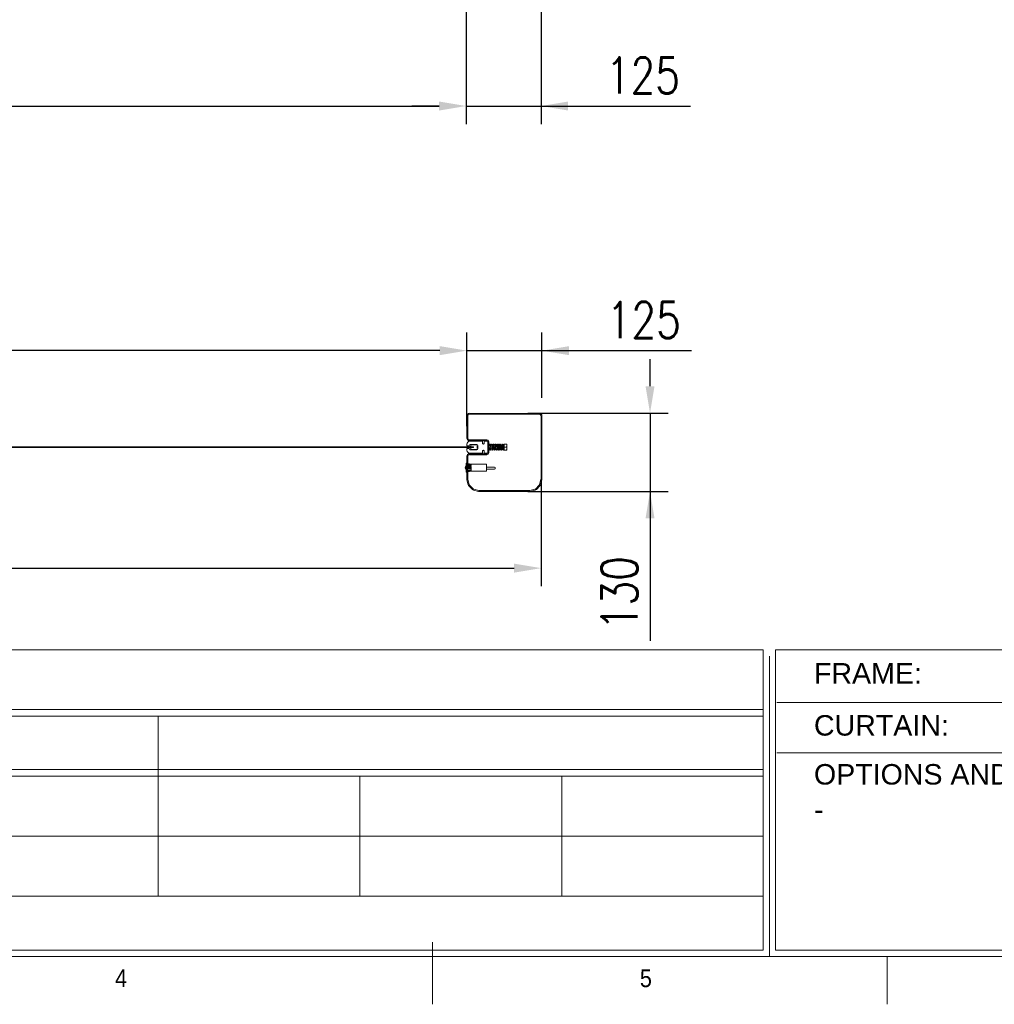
# Model space of a CAD drawing. Header units: inches. Extents: x 0 to 13926, y 0 to 5002.
# Tile 8 of 10: x 9794 to 11417, y 201 to 1840. Entities that reach past the tile are written whole.
import ezdxf

# ---------------------------------------------------------------- set-up
doc = ezdxf.new("R2010")
doc.units = ezdxf.units.IN
doc.header["$MEASUREMENT"] = 0
doc.layers.add('FORMAT', color=7, linetype='Continuous')
doc.layers.add('Montante', color=7, linetype='Continuous', lineweight=0)
doc.styles.add('NYIP', font='romans.shx', dxfattribs={"width": 0.8})
doc.styles.add('SLDTEXTSTYLE0', font='GOTHIC.TTF', dxfattribs={"width": 0.913})
doc.styles.get("Standard").update_dxf_attribs({"font": 'arial.ttf'})
doc.dimstyles.new('STANDARD35', dxfattribs={"dimscale": 35, "dimtxt": 2, "dimasz": 1.5, "dimexe": 1, "dimexo": 1, "dimgap": 0.7, "dimtad": 1, "dimdec": 0, "dimdsep": 46, "dimtxsty": 'NYIP', "dimcen": 0, "dimclrd": 1, "dimclre": 1, "dimclrt": 2, "dimadec": 0, "dimazin": 0, "dimtfac": 1, "dimtdec": 0, "dimtix": 1, "dimtmove": 0, "dimatfit": 3, "dimfxl": 0, "dimtvp": 1, "dimtolj": 1, "dimtzin": 0, "dimarcsym": 0})

# ---------------------------------------------------------------- blocks, each defined once
blk = doc.blocks.new('A$C7C9C4F3F')
at = {"layer": 'FORMAT', "color": 7, "lineweight": 5}
for p, q in [((8295, 0), (8295, 258.3)), ((199.3, 199.3), (16199.3, 199.3)), ((10188.3, 0), (10188.3, 199.3))]:
    blk.add_line(p, q, dxfattribs=at)
at = {"color": 7, "lineweight": 5, "insert": (6974.3, 145.3), "char_height": 73.8, "attachment_point": 1, "style": 'SLDTEXTSTYLE0'}
blk.add_mtext('4', dxfattribs=at)
at = {"layer": 'FORMAT', "color": 7, "lineweight": 5, "insert": (9158.6, 145.3), "char_height": 73.8, "attachment_point": 1, "style": 'SLDTEXTSTYLE0'}
blk.add_mtext('5', dxfattribs=at)
blk = doc.blocks.new('*D79')
at = {"color": 7, "lineweight": -2}
for p, q in [((8462.1, 1079.7), (8462.1, 896.6)), ((10662.1, 1079.7), (10662.1, 896.6)), ((8507.1, 926.6), (10617.1, 926.6))]:
    blk.add_line(p, q, dxfattribs=at)
at = {"color": 7}
for points in [[(8507.1, 934.1), (8507.1, 919.1), (8462.1, 926.6)], [(10617.1, 919.1), (10617.1, 934.1), (10662.1, 926.6)]]:
    blk.add_solid(points, dxfattribs=at)
at = {"layer": 'Defpoints', "color": 0}
for p in [(8462.1, 1109.7), (10662.1, 1109.7), (10662.1, 926.6)]:
    blk.add_point(p, dxfattribs=at)
at = {"color": 7, "lineweight": 0, "insert": (9562.1, 977.6), "char_height": 60, "attachment_point": 5, "style": 'NYIP'}
blk.add_mtext('\\A1;Max width', dxfattribs=at)
blk = doc.blocks.new('*D80')
at = {"color": 7, "lineweight": -2}
for p, q in [((8587.1, 1859.5), (8587.1, 1665.8)), ((10537.1, 1859.5), (10537.1, 1665.8)), ((8632.1, 1695.8), (10492.1, 1695.8))]:
    blk.add_line(p, q, dxfattribs=at)
at = {"color": 7}
for points in [[(8632.1, 1703.3), (8632.1, 1688.3), (8587.1, 1695.8)], [(10492.1, 1688.3), (10492.1, 1703.3), (10537.1, 1695.8)]]:
    blk.add_solid(points, dxfattribs=at)
at = {"layer": 'Defpoints', "color": 0}
for p in [(8587.1, 1889.5), (10537.1, 1889.5), (10537.1, 1695.8)]:
    blk.add_point(p, dxfattribs=at)
at = {"color": 7, "lineweight": 0, "insert": (9562.1, 1746.8), "char_height": 60, "attachment_point": 5, "style": 'NYIP'}
blk.add_mtext('\\A1;Clear width', dxfattribs=at)
blk = doc.blocks.new('*D82')
at = {"color": 7, "lineweight": -2}
for p, q in [((10537.1, 1859.5), (10537.1, 1665.8)), ((10662.1, 1859.5), (10662.1, 1665.8)), ((10492.1, 1695.8), (10447.1, 1695.8)), ((10537.1, 1695.8), (10662.1, 1695.8)), ((10662.1, 1695.8), (10911, 1695.8)), ((10707.1, 1695.8), (10752.1, 1695.8))]:
    blk.add_line(p, q, dxfattribs=at)
at = {"color": 7}
for points in [[(10492.1, 1688.3), (10492.1, 1703.3), (10537.1, 1695.8)], [(10707.1, 1703.3), (10707.1, 1688.3), (10662.1, 1695.8)]]:
    blk.add_solid(points, dxfattribs=at)
at = {"layer": 'Defpoints', "color": 0}
for p in [(10537.1, 1889.5), (10662.1, 1889.5), (10662.1, 1695.8)]:
    blk.add_point(p, dxfattribs=at)
at = {"color": 7, "lineweight": 0, "insert": (10831.5, 1746.8), "char_height": 60, "attachment_point": 5, "style": 'NYIP'}
blk.add_mtext('\\A1;125', dxfattribs=at)
blk = doc.blocks.new('*D90')
at = {"color": 7, "lineweight": -2}
for p, q in [((10538.4, 1162.9), (10538.4, 1318.6)), ((10663.4, 1210.1), (10663.4, 1318.6)), ((10493.4, 1288.6), (10448.4, 1288.6)), ((10538.4, 1288.6), (10663.4, 1288.6)), ((10663.4, 1288.6), (10912.3, 1288.6)), ((10708.4, 1288.6), (10753.4, 1288.6))]:
    blk.add_line(p, q, dxfattribs=at)
at = {"color": 7}
for points in [[(10493.4, 1281.1), (10493.4, 1296.1), (10538.4, 1288.6)], [(10708.4, 1296.1), (10708.4, 1281.1), (10663.4, 1288.6)]]:
    blk.add_solid(points, dxfattribs=at)
at = {"layer": 'Defpoints', "color": 0}
for p in [(10663.4, 1288.6), (10663.4, 1180.1), (10538.4, 1132.9)]:
    blk.add_point(p, dxfattribs=at)
at = {"color": 7, "lineweight": 0, "insert": (10832.9, 1339.6), "char_height": 60, "attachment_point": 5, "style": 'NYIP'}
blk.add_mtext('\\A1;125', dxfattribs=at)
blk = doc.blocks.new('*D91')
at = {"color": 7, "lineweight": -2}
for p, q in [((8587.1, 1162.9), (8587.1, 1318.6)), ((10538.4, 1162.9), (10538.4, 1318.6)), ((10493.4, 1288.6), (8632.1, 1288.6))]:
    blk.add_line(p, q, dxfattribs=at)
at = {"color": 7}
for points in [[(8632.1, 1296.1), (8632.1, 1281.1), (8587.1, 1288.6)], [(10493.4, 1281.1), (10493.4, 1296.1), (10538.4, 1288.6)]]:
    blk.add_solid(points, dxfattribs=at)
at = {"layer": 'Defpoints', "color": 0}
for p in [(8587.1, 1288.6), (8587.1, 1132.9), (10538.4, 1132.9)]:
    blk.add_point(p, dxfattribs=at)
at = {"color": 7, "lineweight": 0, "insert": (9562.7, 1339.6), "char_height": 60, "attachment_point": 5, "style": 'NYIP'}
blk.add_mtext('\\A1;Clear width^J', dxfattribs=at)
blk = doc.blocks.new('*D93')
at = {"color": 7, "lineweight": -2}
for p, q in [((10843.4, 1229.4), (10843.4, 1274.4)), ((10640, 1184.4), (10873.4, 1184.4)), ((10843.4, 1184.4), (10843.4, 1054.3)), ((10640, 1054.3), (10873.4, 1054.3)), ((10843.4, 1054.3), (10843.4, 805.4)), ((10843.4, 1009.3), (10843.4, 964.3))]:
    blk.add_line(p, q, dxfattribs=at)
at = {"color": 7}
for points in [[(10835.9, 1229.4), (10850.9, 1229.4), (10843.4, 1184.4)], [(10850.9, 1009.3), (10835.9, 1009.3), (10843.4, 1054.3)]]:
    blk.add_solid(points, dxfattribs=at)
at = {"layer": 'Defpoints', "color": 0}
for p in [(10610, 1184.4), (10610, 1054.3), (10843.4, 1054.3)]:
    blk.add_point(p, dxfattribs=at)
at = {"color": 7, "lineweight": 0, "insert": (10792.4, 884.9), "char_height": 60, "attachment_point": 5, "rotation": 90, "style": 'NYIP'}
blk.add_mtext('\\A1;130', dxfattribs=at)

msp = doc.modelspace()

# ---------------------------------------------------------------- linework, layer by layer
at = {"color": 7, "lineweight": 5}
for p, q in [((10545.1, 1131.6), (10545.1, 1129.2)), ((10554.8, 1131.9), (10545.4, 1131.9)), ((8614, 1128.7), (10541, 1128.7)), ((8614, 1127.2), (10541, 1127.2)), ((10519.6, 1128.7), (10549.6, 1128.7)), ((10519.6, 1127.2), (10549.6, 1127.2)), ((10540.6, 1128.7), (10549.6, 1128.7)), ((10549.6, 1127.2), (10540.6, 1127.2)), ((10545.1, 1129.2), (10543.2, 1129.2)), ((10543.2, 1129.2), (10543.2, 1128.7)), ((10543.2, 1126.7), (10543.2, 1127.2)), ((10543.2, 1126.7), (10545.1, 1126.7)), ((10545.1, 1126.7), (10545.1, 1124.2)), ((10545.4, 1123.9), (10554.8, 1123.9)), ((10549.6, 1127.2), (10549.6, 1128.7)), ((10555.7, 1130.3), (10555.7, 1125.6))]:
    msp.add_line(p, q, dxfattribs=at)
at = {"lineweight": 5}
for p, q in [((8472.6, 790.6), (11031.9, 790.6)), ((11031.9, 790.6), (11031.9, 290.6)), ((11052.5, 790.6), (13611.8, 790.6)), ((11052.5, 790.6), (11052.5, 290.6)), ((11042.2, 780.3), (11042.2, 280.3)), ((8472.6, 691.2), (11031.9, 691.2)), ((11054.5, 703), (12642.7, 703)), ((8472.6, 680.3), (11031.9, 680.3)), ((10024.5, 680.3), (10024.5, 380.3)), ((11054.5, 619.1), (12642.7, 619.1)), ((8472.6, 591.2), (11031.9, 591.2)), ((8472.6, 580.3), (11031.9, 580.3)), ((10360.5, 580.3), (10360.5, 380.3)), ((10696.5, 580.3), (10696.5, 380.3)), ((8472.6, 480.3), (11031.9, 480.3)), ((8472.6, 380.3), (11031.9, 380.3)), ((8472.6, 290.6), (11031.9, 290.6)), ((8482.9, 280.3), (11042.2, 280.3)), ((11042.2, 280.3), (9822.6, 280.3)), ((9832.9, 280.3), (11042.2, 280.3)), ((11052.5, 290.6), (13611.8, 290.6)), ((11062.8, 280.3), (13622.1, 280.3))]:
    msp.add_line(p, q, dxfattribs=at)
at = {"color": 7, "lineweight": 5}
for centre, start, end in [((10545.4, 1131.6), 90, 180), ((10545.4, 1124.2), 180, 270)]:
    msp.add_arc(centre, 0.3, start, end, dxfattribs=at)
at = {"layer": 'Montante'}
for p, q in [((10659.2, 1184.2), (10542.6, 1184.2)), ((10659.2, 1182.7), (10542.6, 1182.7)), ((10538.4, 1180.1), (10538.4, 1143.1)), ((10539.9, 1180.1), (10539.9, 1143.1)), ((10661.9, 1134.4), (10661.9, 1180.1)), ((10663.4, 1134.4), (10663.4, 1180.1)), ((10538.4, 1129.9), (10538.4, 1132.9)), ((10543.5, 1132.3), (10542.5, 1129.9)), ((10542.6, 1140.4), (10571.9, 1140.4)), ((10542.6, 1138.9), (10571.9, 1138.9)), ((10543.4, 1137.9), (10563.7, 1137.9)), ((10555, 1132.3), (10543.5, 1132.3)), ((10564.7, 1136.9), (10564.7, 1134.3)), ((10567.4, 1134.3), (10567.4, 1137.2)), ((10568.4, 1138.2), (10572.4, 1138.2)), ((10573.4, 1118.4), (10573.4, 1137.4)), ((10573.4, 1137.2), (10573.4, 1118.7)), ((10574.9, 1137.4), (10574.9, 1118.4)), ((10576.8, 1131.2), (10574.9, 1131.2)), ((10574.9, 1123.6), (10574.9, 1131.2)), ((10576.2, 1132.1), (10576.1, 1131.3)), ((10576.1, 1131.3), (10576.1, 1131.3)), ((10576.3, 1132.6), (10576.2, 1132.1)), ((10576.6, 1133), (10576.3, 1132.6)), ((10576.8, 1133.1), (10576.6, 1133)), ((10576.6, 1132.2), (10576.6, 1132.2)), ((10576.6, 1132.2), (10576.7, 1132)), ((10576.7, 1132), (10576.8, 1131.6)), ((10577, 1133.1), (10576.8, 1133.1)), ((10576.8, 1131.6), (10576.9, 1130.9)), ((10577.3, 1133), (10577, 1133.1)), ((10577.4, 1132.9), (10577.3, 1133)), ((10577.6, 1132.5), (10577.4, 1132.9)), ((10577.7, 1131.9), (10577.6, 1132.5)), ((10577.9, 1131), (10577.7, 1131.9)), ((10579.8, 1131.2), (10577.8, 1131.2)), ((10578, 1129.8), (10577.9, 1131)), ((10579.2, 1131.9), (10579.1, 1131.3)), ((10579.3, 1132.5), (10579.2, 1131.9)), ((10579.5, 1132.9), (10579.3, 1132.5)), ((10579.8, 1133.1), (10579.5, 1132.9)), ((10579.7, 1132.2), (10579.7, 1132.1)), ((10579.7, 1132.1), (10579.8, 1131.5)), ((10580.1, 1133.1), (10579.8, 1133.1)), ((10579.8, 1131.5), (10579.9, 1130.5)), ((10580.4, 1132.9), (10580.1, 1133.1)), ((10580.6, 1132.4), (10580.4, 1132.9)), ((10580.9, 1131), (10580.6, 1132.4)), ((10582.8, 1131.2), (10580.8, 1131.2)), ((10581, 1130), (10580.9, 1131)), ((10582.1, 1131.6), (10582, 1131.1)), ((10582.4, 1132.8), (10582.1, 1131.6)), ((10582.3, 1125.2), (10582.3, 1131.2)), ((10582.7, 1133.1), (10582.4, 1132.8)), ((10582.6, 1132.2), (10582.6, 1132.2)), ((10582.6, 1132.2), (10582.7, 1131.9)), ((10582.8, 1133.1), (10582.7, 1133.1)), ((10582.7, 1131.9), (10582.8, 1131.2)), ((10583, 1133.1), (10582.8, 1133.1)), ((10582.8, 1131.2), (10583, 1130.3)), ((10583.1, 1133.1), (10583, 1133.1)), ((10583.3, 1133), (10583.1, 1133.1)), ((10583.5, 1132.6), (10583.3, 1133)), ((10583.7, 1132), (10583.5, 1132.6)), ((10583.9, 1131), (10583.7, 1132)), ((10585.8, 1131.2), (10583.8, 1131.2)), ((10584, 1129.9), (10583.9, 1131)), ((10585.1, 1131.5), (10585, 1131.1)), ((10585.3, 1132.6), (10585.1, 1131.5)), ((10585.7, 1133.1), (10585.3, 1132.6)), ((10585.6, 1132.2), (10585.6, 1132.2)), ((10585.6, 1132.2), (10585.7, 1132)), ((10586, 1133.1), (10585.7, 1133.1)), ((10585.7, 1132), (10585.8, 1131.4)), ((10585.8, 1131.4), (10585.9, 1130.4)), ((10586.2, 1133), (10586, 1133.1)), ((10586.6, 1132.4), (10586.2, 1133)), ((10586.7, 1131.8), (10586.6, 1132.4)), ((10586.9, 1130.9), (10586.7, 1131.8)), ((10588.8, 1131.2), (10586.8, 1131.2)), ((10587, 1129.9), (10586.9, 1130.9)), ((10588.4, 1132.8), (10588.1, 1131.7)), ((10588.6, 1133), (10588.4, 1132.8)), ((10588.8, 1133.1), (10588.6, 1133)), ((10588.6, 1132.3), (10588.6, 1132.2)), ((10588.6, 1132.2), (10588.7, 1132)), ((10589, 1133.1), (10588.8, 1133.1)), ((10588.8, 1131.2), (10589, 1130.2)), ((10589.3, 1133), (10589, 1133.1)), ((10589.5, 1132.8), (10589.3, 1133)), ((10589.6, 1132.4), (10589.5, 1132.8)), ((10589.8, 1131.8), (10589.6, 1132.4)), ((10589.9, 1131), (10589.8, 1131.8)), ((10590.4, 1131.2), (10589.8, 1131.2)), ((10590, 1129.9), (10589.9, 1131)), ((10590.8, 1130.7), (10590.4, 1131.2)), ((10590.4, 1128.2), (10590.4, 1131.2)), ((10591, 1131.2), (10590.4, 1131.2)), ((10591.2, 1131.2), (10590.8, 1130.7)), ((10591.1, 1131.8), (10591, 1131)), ((10591.4, 1132.8), (10591.1, 1131.8)), ((10591.4, 1131.2), (10591.2, 1131.2)), ((10591.2, 1128.2), (10591.2, 1131.2)), ((10591.6, 1133), (10591.4, 1132.8)), ((10591.8, 1130.7), (10591.4, 1131.2)), ((10591.4, 1128.2), (10591.4, 1131.2)), ((10591.8, 1133.1), (10591.6, 1133)), ((10591.7, 1132.2), (10591.6, 1132.2)), ((10591.6, 1132.2), (10591.7, 1132.1)), ((10591.7, 1132.1), (10591.8, 1131.7)), ((10592.1, 1133.1), (10591.8, 1133.1)), ((10591.8, 1131.7), (10591.9, 1131.1)), ((10591.9, 1131.1), (10592, 1130.2)), ((10592.3, 1133), (10592.1, 1133.1)), ((10592.7, 1132.2), (10592.3, 1133)), ((10592.8, 1131.4), (10592.7, 1132.2)), ((10593, 1130.3), (10592.8, 1131.4)), ((10593.2, 1131.2), (10592.8, 1131.2)), ((10593.2, 1131.2), (10592.9, 1130.8)), ((10593.4, 1131.2), (10593.2, 1131.2)), ((10593.2, 1128.2), (10593.2, 1131.2)), ((10593.8, 1130.7), (10593.4, 1131.2)), ((10593.4, 1128.2), (10593.4, 1131.2)), ((10594, 1131.2), (10593.4, 1131.2)), ((10594.2, 1131.2), (10593.8, 1130.7)), ((10594.1, 1131.6), (10594, 1131)), ((10594.4, 1132.7), (10594.1, 1131.6)), ((10594.4, 1131.2), (10594.2, 1131.2)), ((10594.2, 1128.2), (10594.2, 1131.2)), ((10594.6, 1133), (10594.4, 1132.7)), ((10594.8, 1130.7), (10594.4, 1131.2)), ((10594.4, 1128.2), (10594.4, 1131.2)), ((10594.9, 1133.1), (10594.6, 1133)), ((10594.7, 1132.2), (10594.7, 1132.1)), ((10594.7, 1132.1), (10594.8, 1131.7)), ((10594.8, 1131.7), (10594.9, 1130.8)), ((10595.2, 1133.1), (10594.9, 1133.1)), ((10595.6, 1132.6), (10595.2, 1133.1)), ((10595.7, 1132), (10595.6, 1132.6)), ((10595.8, 1131.4), (10595.7, 1132)), ((10595.9, 1130.4), (10595.8, 1131.4)), ((10596.2, 1131.2), (10595.8, 1131.2)), ((10596.2, 1131.2), (10595.9, 1130.8)), ((10596.4, 1131.2), (10596.2, 1131.2)), ((10596.2, 1128.2), (10596.2, 1131.2)), ((10596.8, 1130.7), (10596.4, 1131.2)), ((10596.4, 1128.2), (10596.4, 1131.2)), ((10597, 1131.2), (10596.4, 1131.2)), ((10597.2, 1131.2), (10596.8, 1130.7)), ((10597.2, 1132.1), (10597, 1131.2)), ((10597, 1131.2), (10597, 1131)), ((10597.6, 1133), (10597.2, 1132.1)), ((10597.4, 1131.2), (10597.2, 1131.2)), ((10597.2, 1128.2), (10597.2, 1131.2)), ((10597.8, 1130.7), (10597.4, 1131.2)), ((10597.4, 1128.2), (10597.4, 1131.2)), ((10597.9, 1133.1), (10597.6, 1133)), ((10597.6, 1132.2), (10597.6, 1132.3)), ((10597.6, 1132.3), (10597.7, 1132)), ((10597.7, 1132), (10597.8, 1131.4)), ((10597.8, 1131.4), (10597.9, 1130.6)), ((10598, 1133.1), (10597.9, 1133.1)), ((10598.2, 1133.1), (10598, 1133.1)), ((10598.4, 1132.8), (10598.2, 1133.1)), ((10598.7, 1132.3), (10598.4, 1132.8)), ((10598.8, 1131.4), (10598.7, 1132.3)), ((10598.9, 1130.4), (10598.8, 1131.4)), ((10599.2, 1131.2), (10598.9, 1130.8)), ((10599.4, 1131.2), (10599.2, 1131.2)), ((10599.2, 1128.2), (10599.2, 1131.2)), ((10599.8, 1130.7), (10599.4, 1131.2)), ((10599.4, 1128.2), (10599.4, 1131.2)), ((10600.2, 1131.2), (10599.8, 1130.7)), ((10600.4, 1131.2), (10600.2, 1131.2)), ((10600.2, 1128.2), (10600.2, 1131.2)), ((10600.8, 1130.7), (10600.4, 1131.2)), ((10600.4, 1128.2), (10600.4, 1131.2)), ((10600.8, 1133.2), (10604.7, 1133.2)), ((10600.8, 1123.2), (10600.8, 1133.2)), ((10604.7, 1133.2), (10605.2, 1133.2)), ((10605.2, 1130.9), (10604.7, 1133.2)), ((10605.2, 1133.2), (10605.2, 1130.7)), ((10605.2, 1130.7), (10605.2, 1130.9)), ((10661.9, 1074.8), (10661.9, 1134.4)), ((10663.4, 1074.8), (10663.4, 1134.4)), ((10542.5, 1129.9), (10538.4, 1129.9)), ((10538.4, 1122.9), (10538.4, 1125.9)), ((10538.4, 1125.9), (10542.5, 1125.9)), ((10542.5, 1125.9), (10543.5, 1123.6)), ((10542.6, 1116.9), (10571.9, 1116.9)), ((10542.6, 1115.4), (10571.9, 1115.4)), ((10563.7, 1117.9), (10543.4, 1117.9)), ((10543.5, 1123.6), (10555, 1123.6)), ((10557, 1125.6), (10557, 1130.3)), ((10564.7, 1121.6), (10564.7, 1118.9)), ((10567.4, 1118.7), (10567.4, 1121.6)), ((10572.4, 1117.7), (10568.4, 1117.7)), ((10574.9, 1123.6), (10575.1, 1123.3)), ((10575.1, 1123.3), (10575.4, 1123.1)), ((10575.4, 1123.1), (10575.6, 1123.2)), ((10575.5, 1125.2), (10577.5, 1125.2)), ((10575.6, 1123.2), (10576, 1123.4)), ((10576, 1123.4), (10576.1, 1123.9)), ((10576.1, 1123.9), (10576.3, 1124.5)), ((10576.3, 1124.5), (10576.4, 1125.2)), ((10576.9, 1130.9), (10577, 1129.9)), ((10577, 1129.9), (10577.1, 1128.8)), ((10577.1, 1128.8), (10577.3, 1127.5)), ((10577.4, 1126.2), (10577.5, 1125.1)), ((10577.5, 1125.1), (10577.7, 1124.2)), ((10577.7, 1124.2), (10577.8, 1123.6)), ((10577.8, 1123.6), (10578, 1123.3)), ((10578.2, 1128.5), (10578, 1129.8)), ((10578, 1123.3), (10578.2, 1123.2)), ((10578.3, 1127.3), (10578.2, 1128.5)), ((10578.2, 1123.2), (10578.5, 1123.1)), ((10578.4, 1126.2), (10578.3, 1127.3)), ((10578.5, 1125.3), (10578.4, 1126.2)), ((10578.6, 1124.6), (10578.5, 1125.3)), ((10578.5, 1125.2), (10580.5, 1125.2)), ((10578.5, 1123.1), (10578.7, 1123.2)), ((10578.7, 1124.2), (10578.6, 1124.6)), ((10578.8, 1124.1), (10578.7, 1124.2)), ((10578.7, 1124.1), (10578.8, 1124.1)), ((10578.7, 1123.2), (10578.9, 1123.4)), ((10578.9, 1123.4), (10579.1, 1123.7)), ((10579.1, 1123.7), (10579.2, 1124.3)), ((10579.2, 1124.3), (10579.4, 1125.1)), ((10579.4, 1125.1), (10579.4, 1125.2)), ((10579.9, 1130.5), (10580.1, 1129.3)), ((10580.1, 1129.3), (10580.2, 1127.9)), ((10580.2, 1127.9), (10580.4, 1126.6)), ((10580.4, 1126.6), (10580.5, 1125.5)), ((10580.5, 1125.5), (10580.6, 1124.6)), ((10580.6, 1124.6), (10580.9, 1123.6)), ((10580.9, 1123.6), (10581, 1123.4)), ((10581.1, 1128.8), (10581, 1130)), ((10581, 1123.4), (10581.2, 1123.2)), ((10581.3, 1127.5), (10581.1, 1128.8)), ((10581.2, 1123.2), (10581.5, 1123.1)), ((10581.4, 1126.2), (10581.3, 1127.5)), ((10581.5, 1125.2), (10581.4, 1126.2)), ((10581.5, 1125.2), (10583.5, 1125.2)), ((10581.7, 1124.4), (10581.5, 1125.2)), ((10581.5, 1123.1), (10581.7, 1123.2)), ((10581.8, 1124), (10581.7, 1124.4)), ((10581.7, 1123.2), (10582.1, 1123.8)), ((10581.8, 1124), (10581.8, 1124)), ((10582.1, 1123.8), (10582.2, 1124.4)), ((10582.2, 1124.4), (10582.4, 1125.2)), ((10583, 1130.3), (10583.1, 1129.2)), ((10583.1, 1129.2), (10583.2, 1127.9)), ((10583.2, 1127.9), (10583.4, 1126.6)), ((10583.4, 1126.6), (10583.5, 1125.5)), ((10583.5, 1125.5), (10583.6, 1124.6)), ((10583.6, 1124.6), (10583.9, 1123.5)), ((10583.9, 1123.5), (10584.1, 1123.3)), ((10584.2, 1128.5), (10584, 1129.9)), ((10584.1, 1123.3), (10584.3, 1123.2)), ((10584.3, 1127.2), (10584.2, 1128.5)), ((10584.4, 1126), (10584.3, 1127.2)), ((10584.3, 1123.2), (10584.6, 1123.2)), ((10584.6, 1125), (10584.4, 1126)), ((10584.5, 1125.2), (10586.5, 1125.2)), ((10584.7, 1124.4), (10584.6, 1125)), ((10584.6, 1123.2), (10584.9, 1123.3)), ((10584.8, 1124), (10584.7, 1124.4)), ((10584.8, 1124), (10584.8, 1124)), ((10584.9, 1123.3), (10585.2, 1124.1)), ((10585.2, 1124.1), (10585.3, 1124.7)), ((10585.3, 1124.7), (10585.4, 1125.2)), ((10585.9, 1130.4), (10586.1, 1129.3)), ((10586.1, 1129.3), (10586.2, 1127.9)), ((10586.2, 1127.9), (10586.4, 1126.6)), ((10586.4, 1126.6), (10586.5, 1125.4)), ((10586.5, 1125.4), (10586.7, 1124.4)), ((10586.7, 1124.4), (10586.8, 1123.7)), ((10586.8, 1123.7), (10587.1, 1123.3)), ((10587.1, 1128.6), (10587, 1129.9)), ((10587.3, 1127.3), (10587.1, 1128.6)), ((10587.1, 1123.3), (10587.2, 1123.2)), ((10587.2, 1123.2), (10587.4, 1123.1)), ((10587.4, 1126.2), (10587.3, 1127.3)), ((10587.5, 1125.2), (10587.4, 1126.2)), ((10587.4, 1123.1), (10587.5, 1123.1)), ((10587.5, 1125.2), (10589.5, 1125.2)), ((10587.7, 1124.5), (10587.5, 1125.2)), ((10587.5, 1123.1), (10587.7, 1123.2)), ((10587.8, 1124.1), (10587.7, 1124.5)), ((10587.7, 1123.2), (10587.9, 1123.4)), ((10587.8, 1124), (10587.8, 1124.1)), ((10587.8, 1124), (10587.8, 1124)), ((10587.9, 1123.4), (10588.1, 1123.9)), ((10588.1, 1123.9), (10588.3, 1124.5)), ((10588.3, 1124.5), (10588.4, 1125.2)), ((10589, 1130.2), (10589.1, 1128.9)), ((10589.1, 1128.9), (10589.3, 1127.6)), ((10589.3, 1127.6), (10589.4, 1126.4)), ((10589.4, 1126.4), (10589.5, 1125.4)), ((10589.5, 1125.4), (10589.6, 1124.5)), ((10589.6, 1124.5), (10590, 1123.4)), ((10590.1, 1128.6), (10590, 1129.9)), ((10590, 1123.4), (10590.2, 1123.2)), ((10590.3, 1127.3), (10590.1, 1128.6)), ((10590.2, 1123.2), (10590.5, 1123.1)), ((10590.4, 1126), (10590.3, 1127.3)), ((10590.4, 1126), (10590.4, 1128.2)), ((10590.6, 1125), (10590.4, 1126)), ((10590.5, 1125.4), (10590.8, 1125.8)), ((10590.5, 1123.1), (10590.8, 1123.2)), ((10590.7, 1124.3), (10590.6, 1125)), ((10590.7, 1124), (10590.7, 1124.3)), ((10590.7, 1124), (10590.7, 1124)), ((10590.8, 1128.2), (10590.8, 1130.7)), ((10590.8, 1125.8), (10590.8, 1128.2)), ((10590.8, 1125.8), (10591.2, 1125.2)), ((10590.8, 1123.2), (10590.9, 1123.4)), ((10590.9, 1123.4), (10591.2, 1124.3)), ((10591.2, 1125.2), (10591.2, 1128.2)), ((10591.2, 1125.2), (10591.4, 1125.2)), ((10591.2, 1124.3), (10591.4, 1125.1)), ((10591.4, 1125.2), (10591.4, 1128.2)), ((10591.4, 1125.2), (10591.8, 1125.8)), ((10591.4, 1125.1), (10591.4, 1125.3)), ((10591.9, 1130.8), (10591.8, 1130.7)), ((10591.8, 1128.2), (10591.8, 1130.7)), ((10591.8, 1125.8), (10591.8, 1128.2)), ((10591.8, 1125.8), (10592.2, 1125.2)), ((10592, 1130.2), (10592.1, 1129.1)), ((10592.1, 1129.1), (10592.2, 1127.8)), ((10592.2, 1125.2), (10592.2, 1128.2)), ((10592.2, 1127.8), (10592.4, 1126.6)), ((10592.2, 1125.2), (10592.4, 1125.2)), ((10592.4, 1126.6), (10592.5, 1125.4)), ((10592.4, 1125.2), (10592.4, 1126)), ((10592.4, 1125.2), (10592.5, 1125.3)), ((10592.5, 1125.4), (10592.7, 1124.4)), ((10592.7, 1124.4), (10593, 1123.4)), ((10593.1, 1129.1), (10593, 1130.3)), ((10593, 1123.4), (10593.1, 1123.2)), ((10593.2, 1127.8), (10593.1, 1129.1)), ((10593.1, 1123.2), (10593.3, 1123.1)), ((10593.2, 1128), (10593.2, 1128.2)), ((10593.4, 1126.6), (10593.2, 1127.8)), ((10593.3, 1123.1), (10593.6, 1123.2)), ((10593.4, 1126), (10593.4, 1128.2)), ((10593.5, 1125.6), (10593.4, 1126.6)), ((10593.5, 1125.4), (10593.8, 1125.8)), ((10593.6, 1124.9), (10593.5, 1125.6)), ((10593.7, 1124.3), (10593.6, 1124.9)), ((10593.6, 1123.2), (10593.8, 1123.3)), ((10593.7, 1124.1), (10593.7, 1124.3)), ((10593.7, 1124.1), (10593.8, 1124.1)), ((10593.8, 1124.1), (10593.7, 1124.1)), ((10593.8, 1128.2), (10593.8, 1130.7)), ((10593.8, 1125.8), (10593.8, 1128.2)), ((10593.8, 1125.8), (10594.2, 1125.2)), ((10593.8, 1123.3), (10594.2, 1124.1)), ((10594.2, 1125.2), (10594.2, 1128.2)), ((10594.2, 1125.2), (10594.4, 1125.2)), ((10594.2, 1124.1), (10594.3, 1124.9)), ((10594.3, 1124.9), (10594.4, 1125.3)), ((10594.4, 1125.2), (10594.4, 1128.2)), ((10594.4, 1125.2), (10594.8, 1125.8)), ((10594.9, 1130.8), (10594.8, 1130.7)), ((10594.8, 1128.2), (10594.8, 1130.7)), ((10594.8, 1125.8), (10594.8, 1128.2)), ((10594.8, 1125.8), (10595.2, 1125.2)), ((10594.9, 1130.8), (10595, 1129.6)), ((10595, 1129.6), (10595.2, 1128.3)), ((10595.2, 1128.3), (10595.3, 1126.9)), ((10595.2, 1125.2), (10595.2, 1128)), ((10595.2, 1125.2), (10595.4, 1125.2)), ((10595.3, 1126.9), (10595.5, 1125.8)), ((10595.4, 1125.2), (10595.4, 1126)), ((10595.4, 1125.2), (10595.5, 1125.4)), ((10595.5, 1125.8), (10595.6, 1124.8)), ((10595.6, 1124.8), (10595.7, 1124.1)), ((10595.7, 1124.1), (10595.8, 1123.7)), ((10595.8, 1123.7), (10596.1, 1123.3)), ((10596.1, 1129.3), (10595.9, 1130.4)), ((10596.2, 1128.1), (10596.1, 1129.3)), ((10596.1, 1123.3), (10596.4, 1123.1)), ((10596.2, 1128), (10596.2, 1128.2)), ((10596.4, 1126.7), (10596.2, 1128.1)), ((10596.4, 1126), (10596.4, 1128.2)), ((10596.5, 1125.6), (10596.4, 1126.7)), ((10596.4, 1123.1), (10596.6, 1123.2)), ((10596.5, 1125.4), (10596.8, 1125.8)), ((10596.6, 1124.6), (10596.5, 1125.6)), ((10596.7, 1124.1), (10596.6, 1124.6)), ((10596.6, 1123.2), (10596.9, 1123.4)), ((10596.8, 1124), (10596.7, 1124.1)), ((10596.8, 1128.2), (10596.8, 1130.7)), ((10596.8, 1125.8), (10596.8, 1128.2)), ((10596.8, 1125.8), (10597.2, 1125.2)), ((10596.9, 1123.4), (10597.2, 1124.2)), ((10597.2, 1125.2), (10597.2, 1128.2)), ((10597.2, 1125.2), (10597.4, 1125.2)), ((10597.2, 1124.2), (10597.4, 1125.1)), ((10597.4, 1125.2), (10597.4, 1128.2)), ((10597.4, 1125.2), (10597.8, 1125.8)), ((10597.4, 1125.1), (10597.4, 1125.2)), ((10597.9, 1130.8), (10597.8, 1130.7)), ((10597.8, 1128.2), (10597.8, 1130.7)), ((10597.8, 1125.8), (10597.8, 1128.2)), ((10597.8, 1125.8), (10598.2, 1125.2)), ((10597.9, 1130.6), (10598, 1129.5)), ((10598, 1129.5), (10598.2, 1128.2)), ((10598.2, 1125.2), (10598.2, 1128.2)), ((10598.2, 1128.2), (10598.3, 1126.9)), ((10598.2, 1125.2), (10598.4, 1125.2)), ((10598.3, 1126.9), (10598.5, 1125.8)), ((10598.4, 1125.2), (10598.4, 1126)), ((10598.4, 1125.2), (10598.5, 1125.4)), ((10598.5, 1125.8), (10598.6, 1124.8)), ((10598.6, 1124.8), (10598.7, 1124.1)), ((10598.7, 1124.1), (10599, 1123.3)), ((10599.1, 1129.1), (10598.9, 1130.4)), ((10599, 1123.3), (10599.2, 1123.2)), ((10599.2, 1127.7), (10599.1, 1129.1)), ((10599.4, 1126.4), (10599.2, 1127.7)), ((10599.2, 1123.2), (10599.4, 1123.1)), ((10599.4, 1126), (10599.4, 1128.2)), ((10599.5, 1125.4), (10599.4, 1126.4)), ((10599.4, 1123.1), (10599.7, 1123.2)), ((10599.5, 1125.4), (10599.8, 1125.8)), ((10599.6, 1124.6), (10599.5, 1125.4)), ((10599.7, 1124.1), (10599.6, 1124.6)), ((10599.8, 1124), (10599.7, 1124.1)), ((10599.7, 1123.2), (10600, 1123.5)), ((10599.8, 1128.2), (10599.8, 1130.7)), ((10599.8, 1125.8), (10599.8, 1128.2)), ((10599.8, 1125.8), (10600.2, 1125.2)), ((10599.8, 1124), (10599.8, 1124)), ((10600, 1123.5), (10600.3, 1124.5)), ((10600.2, 1125.2), (10600.2, 1128.2)), ((10600.2, 1125.2), (10600.4, 1125.2)), ((10600.3, 1124.5), (10600.4, 1125.2)), ((10600.4, 1125.2), (10600.4, 1128.2)), ((10600.4, 1125.2), (10600.8, 1125.8)), ((10600.4, 1125.2), (10600.4, 1125.2)), ((10600.8, 1125.8), (10600.8, 1130.7)), ((10600.8, 1128.2), (10604.7, 1128.2)), ((10600.8, 1123.2), (10604.7, 1123.2)), ((10604.7, 1128.2), (10605.2, 1130.7)), ((10605.2, 1125.9), (10604.7, 1128.2)), ((10604.7, 1123.2), (10605.2, 1125.7)), ((10605.2, 1123.2), (10604.7, 1123.2)), ((10605.2, 1130.7), (10605.2, 1125.7)), ((10605.2, 1125.7), (10605.2, 1125.9)), ((10605.2, 1125.7), (10605.2, 1123.2)), ((10537.4, 1101.3), (10538.4, 1101.3)), ((10537.4, 1101.3), (10537.4, 1086.3)), ((10538.4, 1074.8), (10538.4, 1112.8)), ((10539.9, 1074.8), (10539.9, 1112.8)), ((10539.9, 1101), (10545.9, 1099.8)), ((10539.9, 1100.9), (10545, 1099.9)), ((10545.9, 1099.4), (10539.9, 1100.5)), ((10539.9, 1099.5), (10545.9, 1098.4)), ((10545.4, 1097.6), (10539.9, 1098.6)), ((10545, 1099.9), (10545.9, 1099.7)), ((10545.9, 1099.8), (10570.9, 1099.8)), ((10545.9, 1099.7), (10545.9, 1099.8)), ((10545.9, 1099.4), (10545.9, 1099.7)), ((10545.9, 1098.4), (10545.9, 1099.4)), ((10545.9, 1097.6), (10545.9, 1098.4)), ((10570.9, 1087.8), (10570.9, 1099.8)), ((10537.1, 1097.8), (10537.4, 1097.8)), ((10537.1, 1097.8), (10537.1, 1089.8)), ((10537.4, 1089.8), (10537.1, 1089.8)), ((10538.4, 1086.3), (10537.4, 1086.3)), ((10539.9, 1097.6), (10545.9, 1097.6)), ((10539.9, 1095.9), (10545.9, 1095.9)), ((10539.9, 1095.4), (10545.9, 1095.4)), ((10545.9, 1094.8), (10539.9, 1094.8)), ((10539.9, 1092.8), (10545.9, 1092.8)), ((10539.9, 1091.6), (10545.9, 1092.2)), ((10545.9, 1091.7), (10539.9, 1091.1)), ((10539.9, 1089.3), (10545.9, 1090)), ((10539.9, 1089), (10544.8, 1089.8)), ((10545.9, 1089.2), (10539.9, 1088.1)), ((10539.9, 1087.1), (10545.9, 1088.2)), ((10570.9, 1087.8), (10543.7, 1087.8)), ((10544.2, 1087.9), (10545.9, 1087.9)), ((10545.9, 1094.8), (10545.9, 1095.9)), ((10545.9, 1092.8), (10545.9, 1094.8)), ((10545.9, 1091.7), (10545.9, 1092.8)), ((10545.9, 1090), (10545.9, 1091.7)), ((10545.9, 1089.2), (10545.9, 1090)), ((10545.9, 1088.2), (10545.9, 1089.2)), ((10545.9, 1087.9), (10545.9, 1088.2)), ((10570.9, 1094.6), (10584.2, 1094.6)), ((10584.2, 1091.3), (10570.9, 1091.3)), ((10538.5, 1073.7), (10540.8, 1065.3)), ((10540, 1074.1), (10542.2, 1065.7)), ((10659.6, 1065.7), (10661.8, 1074.1)), ((10661, 1065.3), (10663.2, 1073.7)), ((10541.9, 1063.4), (10547.6, 1057.7)), ((10542.9, 1064.5), (10548.7, 1058.8)), ((10549.5, 1056.6), (10557.9, 1054.4)), ((10549.9, 1058.1), (10558.2, 1055.8)), ((10558.9, 1055.7), (10642.8, 1055.7)), ((10558.9, 1054.2), (10642.8, 1054.2)), ((10643.5, 1055.8), (10651.9, 1058.1)), ((10643.9, 1054.4), (10652.3, 1056.6)), ((10653.1, 1058.8), (10658.9, 1064.5)), ((10654.2, 1057.7), (10659.9, 1063.4))]:
    msp.add_line(p, q, dxfattribs=at)
for centre, radius, start, end in [((10542.6, 1180.1), 4.17, 90, 180), ((10542.6, 1180.1), 2.67, 90, 180), ((10659.2, 1180.1), 4.17, 0, 90), ((10659.2, 1180.1), 2.67, 0, 90), ((10542.6, 1143.1), 4.17, 180, 270), ((10543.4, 1132.9), 5, 90, 180), ((10542.6, 1143.1), 2.67, 180, 270), ((10555, 1130.3), 2, 0, 90), ((10563.7, 1136.9), 1, 0, 90), ((10566, 1134.3), 1.35, 180, 0), ((10568.4, 1137.2), 1, 90, 180), ((10571.9, 1137.4), 3, 0, 90), ((10571.9, 1137.4), 1.5, 0, 90), ((10572.4, 1137.2), 1, 0, 90), ((10543.4, 1122.9), 5, 180, 270), ((10542.6, 1112.8), 4.17, 90, 180), ((10542.6, 1112.8), 2.67, 90, 180), ((10555, 1125.6), 2, 270, 0), ((10563.7, 1118.9), 1, 270, 0), ((10566, 1121.6), 1.35, 0, 180), ((10568.4, 1118.7), 1, 180, 270), ((10571.9, 1118.4), 1.5, 270, 0), ((10571.9, 1118.4), 3, 270, 0), ((10572.4, 1118.7), 1, 270, 0), ((10723.5, 1145.7), 149.3, 185.8194, 188.3369), ((10541.7, 1093.8), 6.08, 138.8879, 221.1121), ((10584.2, 1093), 1.64, 270, 90), ((10542.6, 1074.8), 4.17, 180, 195), ((10542.6, 1074.8), 2.67, 180, 195), ((10544.8, 1066.4), 2.67, 195, 225), ((10657, 1066.4), 2.67, 315, 345), ((10659.2, 1074.8), 2.67, 345, 0), ((10659.2, 1074.8), 4.17, 345, 0), ((10544.8, 1066.4), 4.17, 195, 225), ((10550.5, 1060.7), 4.17, 225, 255), ((10550.5, 1060.7), 2.67, 225, 255), ((10558.9, 1058.4), 4.17, 255, 270), ((10558.9, 1058.4), 2.67, 255, 270), ((10642.8, 1058.4), 2.67, 270, 285), ((10642.8, 1058.4), 4.17, 270, 285), ((10651.2, 1060.7), 2.67, 285, 315), ((10651.2, 1060.7), 4.17, 285, 315), ((10657, 1066.4), 4.17, 315, 345)]:
    msp.add_arc(centre, radius, start, end, dxfattribs=at)

# ---------------------------------------------------------------- block references
at = {"xscale": 0.4, "yscale": 0.4, "zscale": 0.4}
msp.add_blockref('A$C7C9C4F3F', (7163, 200.5), dxfattribs=at)

# ---------------------------------------------------------------- texts
at = {"lineweight": 5, "char_height": 34.043, "width": 578.728, "attachment_point": 1}
for s, insert in [('{\\fArial|b0|i0|c0|p34;FRAME:}', (11116.3, 768.5)), ('{\\fArial|b0|i0|c0|p34;CURTAIN:}', (11116.3, 681.9)), ('{\\fArial|b0|i0|c0|p34;-}', (11260.1, 681.9)), ('{\\fArial|b0|i0|c0|p34;OPTIONS AND NOTE}', (11116.3, 600.4)), ('{\\fArial|b0|i0|c0|p34;-}', (11116.3, 542))]:
    msp.add_mtext(s, dxfattribs=dict(at, insert=insert))

# ---------------------------------------------------------------- dimensions: what is measured, and where the dimension line sits
at = {"color": 7, "lineweight": 0}
for base, p1, p2, angle, text, picture, middle in [((10537.1, 1695.8), (8587.1, 1889.5), (10537.1, 1889.5), 0, 'Clear width', '*D80', (9562.1, 1746.8)), ((8587.1, 1288.6), (10538.4, 1132.9), (8587.1, 1132.9), 180, 'Clear width^J', '*D91', (9562.7, 1339.6)), ((10662.1, 926.6), (8462.1, 1109.7), (10662.1, 1109.7), 180, 'Max width', '*D79', (9562.1, 977.6))]:
    dim = msp.add_linear_dim(base=base, p1=p1, p2=p2, angle=angle, text=text, dimstyle='STANDARD35', override={"dimscale": 30, "dimclrd": 7, "dimclre": 7, "dimclrt": 7}, dxfattribs=at)
    dim.commit()
    dim.dimension.update_dxf_attribs({"geometry": picture, "text_midpoint": middle})
for base, p1, p2, angle, picture, middle in [((10662.1, 1695.8), (10537.1, 1889.5), (10662.1, 1889.5), 0, '*D82', (10831.5, 1695.8)), ((10663.4, 1288.6), (10538.4, 1132.9), (10663.4, 1180.1), 180, '*D90', (10832.9, 1288.6)), ((10843.4, 1054.3), (10610, 1184.4), (10610, 1054.3), 90, '*D93', (10843.4, 884.9))]:
    dim = msp.add_linear_dim(base=base, p1=p1, p2=p2, angle=angle, dimstyle='STANDARD35', override={"dimscale": 30, "dimclrd": 7, "dimclre": 7, "dimclrt": 7}, dxfattribs=at)
    dim.commit()
    dim.dimension.update_dxf_attribs({"geometry": picture, "text_midpoint": middle, "dimtype": 160})

doc.saveas('drawing.dxf')
